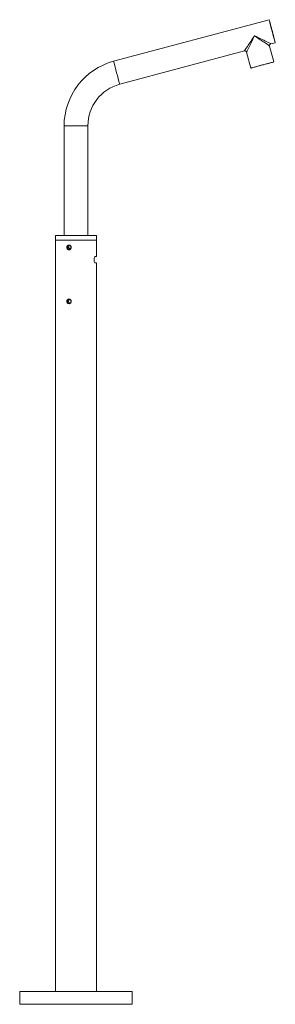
# Model space of a CAD drawing. Header units: millimetres. Extents: x 3651.98 to 3652.26, y 1700.79 to 1701.87.
import ezdxf

# ---------------------------------------------------------------- set-up
doc = ezdxf.new("R2010")
doc.units = ezdxf.units.MM
doc.layers.add('SANINDUSA', color=3, linetype='Continuous')

msp = doc.modelspace()

# ---------------------------------------------------------------- linework, layer by layer
at = {"layer": 'SANINDUSA', "linetype": 'Continuous', "lineweight": 15}
for p, q in [((3652.2493, 1701.8713), (3652.0793, 1701.8258)), ((3652.086, 1701.8007), (3652.2224, 1701.8372)), ((3652.2546, 1701.8251), (3652.2499, 1701.8425)), ((3652.2514, 1701.845), (3652.256, 1701.8462)), ((3652.2248, 1701.8358), (3652.2295, 1701.8184)), ((3652.0252, 1701.7553), (3652.0252, 1701.6353)), ((3652.0252, 1701.7553), (3652.0512, 1701.7553)), ((3652.0512, 1701.6353), (3652.0512, 1701.7553)), ((3652.0157, 1701.6353), (3652.0157, 1701.6303)), ((3652.0157, 1701.6353), (3652.0607, 1701.6353)), ((3652.0607, 1701.6303), (3652.0607, 1701.6353)), ((3652.0157, 1701.6303), (3652.0157, 1700.8085)), ((3652.0157, 1701.6303), (3652.0607, 1701.6303)), ((3652.0594, 1701.6303), (3652.0157, 1701.6303)), ((3652.0325, 1701.6213), (3652.0304, 1701.6213)), ((3652.0607, 1701.6303), (3652.0594, 1701.6303)), ((3652.0607, 1701.6123), (3652.0607, 1701.6303)), ((3652.0594, 1701.6123), (3652.0607, 1701.6123)), ((3652.0607, 1701.6053), (3652.0594, 1701.6053)), ((3652.0607, 1700.8085), (3652.0607, 1701.6053)), ((3651.9767, 1700.8085), (3651.9767, 1700.7945)), ((3651.9842, 1700.8085), (3651.9767, 1700.8085)), ((3652.0997, 1700.8085), (3651.9842, 1700.8085)), ((3652.0997, 1700.7945), (3652.0997, 1700.8085)), ((3651.9767, 1700.7945), (3652.0997, 1700.7945))]:
    msp.add_line(p, q, dxfattribs=at)
at = {"layer": 'SANINDUSA', "linetype": 'Continuous', "lineweight": 15, "flags": 128}
for points in [[(3652.2561, 1701.8465), (3652.2561, 1701.8466), (3652.2559, 1701.8472), (3652.2557, 1701.848), (3652.2554, 1701.8492), (3652.255, 1701.8507), (3652.2546, 1701.8524), (3652.2541, 1701.8542), (3652.2535, 1701.8562), (3652.253, 1701.8583), (3652.2524, 1701.8604), (3652.2519, 1701.8625), (3652.2513, 1701.8644), (3652.2509, 1701.8662), (3652.2504, 1701.8678), (3652.2501, 1701.8691), (3652.2498, 1701.8701), (3652.2496, 1701.8708), (3652.2495, 1701.8712), (3652.2495, 1701.8712), (3652.2496, 1701.8708), (3652.2498, 1701.8701), (3652.2501, 1701.8691), (3652.2504, 1701.8678), (3652.2508, 1701.8662), (3652.2513, 1701.8644), (3652.2518, 1701.8625), (3652.2524, 1701.8604), (3652.253, 1701.8583), (3652.2535, 1701.8562), (3652.254, 1701.8542), (3652.2545, 1701.8524), (3652.255, 1701.8507), (3652.2554, 1701.8492), (3652.2557, 1701.848), (3652.2559, 1701.8472), (3652.2561, 1701.8466), (3652.2561, 1701.8465)], [(3652.2295, 1701.8184), (3652.2297, 1701.8185), (3652.2302, 1701.8186), (3652.231, 1701.8188), (3652.2321, 1701.8191), (3652.2335, 1701.8195), (3652.2352, 1701.8199), (3652.237, 1701.8204), (3652.239, 1701.821), (3652.241, 1701.8215), (3652.2431, 1701.8221), (3652.2451, 1701.8226), (3652.2471, 1701.8231), (3652.2489, 1701.8236), (3652.2505, 1701.8241), (3652.2519, 1701.8244), (3652.2531, 1701.8247), (3652.2539, 1701.825), (3652.2544, 1701.8251), (3652.2546, 1701.8251)], [(3652.0594, 1701.6053), (3652.059, 1701.6055), (3652.0586, 1701.606), (3652.0582, 1701.6069), (3652.058, 1701.608), (3652.058, 1701.6092), (3652.0581, 1701.6103), (3652.0584, 1701.6112), (3652.0588, 1701.6119), (3652.0592, 1701.6123), (3652.0594, 1701.6123)]]:
    msp.add_lwpolyline(points, dxfattribs=at)
at = {"layer": 'SANINDUSA', "linetype": 'Continuous', "lineweight": 15}
for centre, radius, start, end in [((3658.1632, 1703.4425), 6.1191, 194.8783, 195.12175), ((3652.2229, 1701.8354), 0.00193, 14.5568, 105.4821), ((3652.2518, 1701.8431), 0.00192, 104.5422, 195.8555), ((3652.0982, 1701.7553), 0.073, 105, 180), ((3657.9895, 1703.396), 6.1152, 194.8782, 195.12181), ((3653.0173, 1698.9447), 2.9798, 104.8447, 105.3169), ((3652.0982, 1701.7553), 0.047, 104.9999, 180.0001), ((3652.0323, 1701.6223), 0.00216, 111.4576, 248.5405), ((3652.0323, 1701.5633), 0.00216, 111.4576, 248.5405)]:
    msp.add_arc(centre, radius, start, end, dxfattribs=at)
for major_axis, ratio, start_param, end_param in [((0.0111, 0.0164), 0.000467, 1.571112, 3.142132), ((0.0087, 0.0179), 0.000507, 1.571043, 3.141007), ((0.0179, -0.0087), 0.000247, 4.711882, 6.282901), ((0.0164, -0.0111), 0.000316, 4.711922, 6.28355)]:
    msp.add_ellipse((3652.2335, 1701.8537), major_axis=major_axis, ratio=ratio, start_param=start_param, end_param=end_param, dxfattribs=at)
for points, knots in [([(3652.0306, 1701.6197), (3652.0303, 1701.6198), (3652.0297, 1701.6198), (3652.0289, 1701.6204), (3652.0284, 1701.6211), (3652.0283, 1701.6218), (3652.0282, 1701.6223), (3652.0283, 1701.6228), (3652.0284, 1701.6234), (3652.0289, 1701.6241), (3652.0297, 1701.6247), (3652.0306, 1701.6249), (3652.0316, 1701.6247), (3652.0324, 1701.6241), (3652.0329, 1701.6234), (3652.0331, 1701.6228), (3652.0331, 1701.6223), (3652.0331, 1701.6218), (3652.0329, 1701.6211), (3652.0324, 1701.6204), (3652.0316, 1701.6198), (3652.031, 1701.6198), (3652.0306, 1701.6197)], [0, 0, 0, 0, 0.062997, 0.125691, 0.187884, 0.219146, 0.250021, 0.280827, 0.312133, 0.374263, 0.437008, 0.500157, 0.56314, 0.625751, 0.687915, 0.719196, 0.750073, 0.780904, 0.812241, 0.87442, 0.937046, 1, 1, 1, 1]), ([(3652.0308, 1701.6201), (3652.031, 1701.6202), (3652.0314, 1701.6202), (3652.0319, 1701.6204), (3652.0323, 1701.6207), (3652.0325, 1701.6211), (3652.0328, 1701.6216), (3652.0329, 1701.6223), (3652.0328, 1701.6229), (3652.0326, 1701.6234), (3652.0323, 1701.6238), (3652.0319, 1701.6241), (3652.0314, 1701.6244), (3652.0308, 1701.6245), (3652.0302, 1701.6244), (3652.0297, 1701.6241), (3652.0294, 1701.6238), (3652.0291, 1701.6234), (3652.0289, 1701.6229), (3652.0288, 1701.6223), (3652.0289, 1701.6216), (3652.0291, 1701.6211), (3652.0294, 1701.6207), (3652.0297, 1701.6204), (3652.0302, 1701.6202), (3652.0306, 1701.6202), (3652.0308, 1701.6201)], [0, 0, 0, 0, 0.054591, 0.087803, 0.124895, 0.162126, 0.195407, 0.249922, 0.304441, 0.337707, 0.374921, 0.412042, 0.445264, 0.499826, 0.554597, 0.587892, 0.625062, 0.662252, 0.695494, 0.749969, 0.804477, 0.837756, 0.874982, 0.912113, 0.945358, 1, 1, 1, 1]), ([(3652.0306, 1701.5607), (3652.0303, 1701.5608), (3652.0297, 1701.5609), (3652.0289, 1701.5614), (3652.0284, 1701.5621), (3652.0283, 1701.5628), (3652.0282, 1701.5633), (3652.0283, 1701.5638), (3652.0284, 1701.5644), (3652.0289, 1701.5651), (3652.0297, 1701.5657), (3652.0306, 1701.5659), (3652.0316, 1701.5657), (3652.0324, 1701.5651), (3652.0329, 1701.5644), (3652.0331, 1701.5638), (3652.0331, 1701.5633), (3652.0331, 1701.5628), (3652.0329, 1701.5621), (3652.0324, 1701.5614), (3652.0316, 1701.5609), (3652.031, 1701.5608), (3652.0306, 1701.5607)], [0, 0, 0, 0, 0.062997, 0.125689, 0.187883, 0.219148, 0.250019, 0.280825, 0.312134, 0.374262, 0.437007, 0.500157, 0.56314, 0.625749, 0.687913, 0.719198, 0.750071, 0.780906, 0.81224, 0.874422, 0.937046, 1, 1, 1, 1]), ([(3652.0308, 1701.5611), (3652.031, 1701.5612), (3652.0314, 1701.5612), (3652.0319, 1701.5614), (3652.0323, 1701.5617), (3652.0325, 1701.5621), (3652.0328, 1701.5626), (3652.0329, 1701.5633), (3652.0328, 1701.5639), (3652.0326, 1701.5644), (3652.0323, 1701.5648), (3652.0319, 1701.5651), (3652.0314, 1701.5654), (3652.0308, 1701.5655), (3652.0302, 1701.5654), (3652.0297, 1701.5651), (3652.0294, 1701.5648), (3652.0291, 1701.5644), (3652.0289, 1701.5639), (3652.0288, 1701.5633), (3652.0289, 1701.5626), (3652.0291, 1701.5621), (3652.0294, 1701.5617), (3652.0297, 1701.5614), (3652.0302, 1701.5612), (3652.0306, 1701.5612), (3652.0308, 1701.5611)], [0, 0, 0, 0, 0.054591, 0.087803, 0.124895, 0.162126, 0.195407, 0.249922, 0.304441, 0.337711, 0.374921, 0.412043, 0.445267, 0.499827, 0.554598, 0.587893, 0.625063, 0.66225, 0.695496, 0.74997, 0.804478, 0.837753, 0.874983, 0.912112, 0.945358, 1, 1, 1, 1])]:
    msp.add_open_spline(points, degree=3, knots=knots, dxfattribs=at)

doc.saveas('drawing.dxf')
